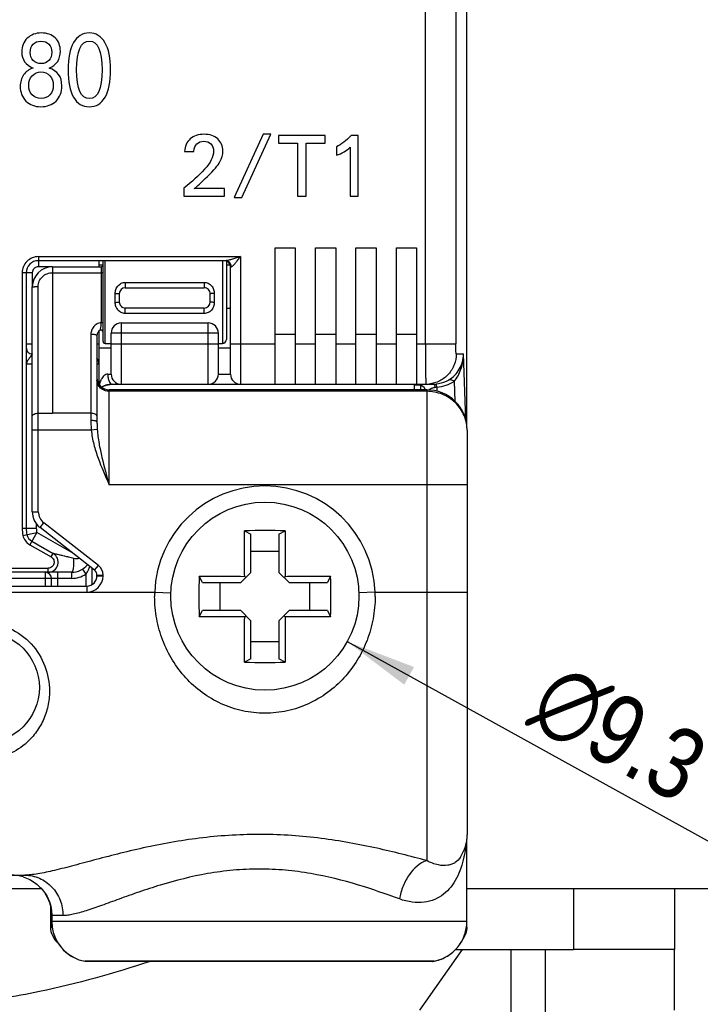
# Model space of a CAD drawing. Header units: millimetres. Extents: x 0 to 594, y 0 to 420.
# Tile 6 of 117: x 126 to 160, y 81 to 130. Entities that reach past the tile are written whole.
import ezdxf

# ---------------------------------------------------------------- set-up
doc = ezdxf.new("R2010")
doc.units = ezdxf.units.MM
doc.header["$LTSCALE"] = 32.67
doc.layers.get('0').update_dxf_attribs({"linetype": 'CONTINUOUS'})
doc.layers.add('3_ALL_AXES', color=7, linetype='CONTINUOUS')
doc.styles.get("Standard").update_dxf_attribs({"font": 'txt', "width": 0.85})
doc.styles.add('TEXTSTYLE_5', font='gdt', dxfattribs={"width": 0.85})
doc.dimstyles.new('DIMSTYLE_1', dxfattribs={"dimtxt": 3.5, "dimasz": 3.5, "dimexe": 1, "dimexo": 0.5, "dimtad": 1, "dimdec": 4, "dimdsep": 46, "dimtxsty": 'STANDARD', "dimblk": '_FILLED', "dimblk1": '_FILLED', "dimblk2": '_FILLED', "dimcen": 0.09, "dimadec": 4, "dimazin": 2, "dimtp": 0.05, "dimtm": 0.05, "dimtfac": 1, "dimtdec": 4, "dimtofl": 0, "dimtmove": 0, "dimatfit": 1, "dimldrblk": '_FILLED', "dimfxl": 1, "dimtolj": 1, "dimarcsym": 0})
doc.dimstyles.new('DIMSTYLE_3', dxfattribs={"dimtxt": 3.5, "dimasz": 3.5, "dimexe": 1, "dimexo": 0.5, "dimgap": 0.875, "dimtad": 1, "dimdec": 1, "dimdsep": 46, "dimtxsty": 'STANDARD', "dimblk": '_FILLED', "dimblk1": '_FILLED', "dimblk2": '_FILLED', "dimcen": 0.09, "dimadec": 4, "dimazin": 2, "dimtp": 0.2, "dimtm": 0.2, "dimtfac": 1, "dimtdec": 1, "dimtofl": 0, "dimtmove": 0, "dimatfit": 3, "dimldrblk": '_FILLED', "dimfxl": 1, "dimtolj": 1, "dimarcsym": 0})
doc.dimstyles.new('DIMSTYLE_9', dxfattribs={"dimtxt": 3.5, "dimasz": 3.5, "dimexe": 1, "dimexo": 0.5, "dimtad": 1, "dimdec": 4, "dimdsep": 46, "dimtxsty": 'STANDARD', "dimblk": '_FILLED', "dimblk1": '_FILLED', "dimblk2": '_FILLED', "dimcen": 0.09, "dimadec": 4, "dimazin": 2, "dimtp": 0.1, "dimtm": 0.1, "dimtfac": 1, "dimtdec": 4, "dimtofl": 0, "dimtmove": 0, "dimatfit": 1, "dimldrblk": '_FILLED', "dimfxl": 1, "dimtolj": 1, "dimarcsym": 0})

# ---------------------------------------------------------------- blocks, each defined once
blk = doc.blocks.new('_FILLED')
at = {"color": 0, "linetype": 'BYBLOCK'}
blk.add_solid([(0, 0), (-1, 0.143), (-1, -0.143)], dxfattribs=at)
blk = doc.blocks.new('*D0')
at = {"color": 2, "linetype": 'CONTINUOUS'}
blk.add_line((113.183, 94.234), (126.782, 68.482), dxfattribs=at)
at = {"color": 2, "linetype": 'CONTINUOUS', "xscale": 3.5, "yscale": 3.5, "zscale": 3.5, "rotation": 117.8371543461}
blk.add_blockref('_FILLED', (113.183, 94.234), dxfattribs=at)
at = {"color": 2, "linetype": 'CONTINUOUS', "insert": (125.203, 80.841), "char_height": 3.5, "width": 17.5, "attachment_point": 1, "rotation": 297.8372, "line_spacing_factor": 0.9, "style": 'TEXTSTYLE_5'}
blk.add_mtext('{\\fgdt;n}\\ftxt;5.5', dxfattribs=at)
blk = doc.blocks.new('*D2')
at = {"color": 2, "linetype": 'CONTINUOUS'}
for p, q in [((105.449, 205.467), (203.692, 205.467)), ((202.692, 205.467), (202.692, 125.293)), ((202.692, 45.12), (202.692, 125.293)), ((115.92, 45.12), (203.692, 45.12))]:
    blk.add_line(p, q, dxfattribs=at)
at = {"color": 2, "linetype": 'CONTINUOUS', "xscale": 3.5, "yscale": 3.5, "zscale": 3.5}
for p, rotation in [((202.692, 205.467), 90), ((202.692, 45.12), 270)]:
    blk.add_blockref('_FILLED', p, dxfattribs=dict(at, rotation=rotation))
at = {"color": 2, "linetype": 'CONTINUOUS', "insert": (198.317, 125.293), "char_height": 3.5, "width": 18, "attachment_point": 2, "rotation": 90, "line_spacing_factor": 0.9}
blk.add_mtext('160.3', dxfattribs=at)
blk = doc.blocks.new('*D8')
at = {"color": 2, "linetype": 'CONTINUOUS'}
blk.add_line((142.068, 98.936), (160.923, 88.516), dxfattribs=at)
at = {"color": 2, "linetype": 'CONTINUOUS', "xscale": 3.5, "yscale": 3.5, "zscale": 3.5, "rotation": 151.0701881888}
blk.add_blockref('_FILLED', (142.068, 98.936), dxfattribs=at)
at = {"color": 2, "linetype": 'CONTINUOUS', "insert": (152.609, 98.109), "char_height": 3.5, "width": 17.875, "attachment_point": 1, "rotation": 331.0702, "line_spacing_factor": 0.9, "style": 'TEXTSTYLE_5'}
blk.add_mtext('{\\fgdt;n}\\ftxt;9.3', dxfattribs=at)

msp = doc.modelspace()

# ---------------------------------------------------------------- linework, layer by layer
at = {"color": 9, "linetype": 'CONTINUOUS'}
for p, q in [((145.93908, 113.66652), (145.93908, 183.16662)), ((147.43817, 183.16652), (147.43817, 113.66645)), ((126.79905, 117.97732), (126.79905, 117.47732)), ((126.79912, 117.97732), (136.79873, 117.97732)), ((136.79873, 117.97732), (136.79873, 111.66652)), ((127.49873, 117.47732), (126.79909, 117.47732)), ((127.49873, 117.47581), (127.49873, 110.22992)), ((129.89873, 117.47581), (129.89873, 114.71697)), ((130.09873, 113.68581), (130.09873, 117.77732)), ((135.89873, 117.77732), (135.89873, 113.68581)), ((136.33521, 117.47732), (136.29873, 117.47732)), ((126.49873, 117.177), (125.99873, 117.177)), ((125.99873, 117.17693), (125.99873, 104.54651)), ((126.49873, 117.17696), (126.49873, 116.47581)), ((127.49873, 117.18433), (129.89873, 117.18433)), ((131.09873, 116.70411), (134.99873, 116.70411)), ((131.09873, 116.70411), (131.09873, 116.43581)), ((134.99873, 116.70411), (134.99873, 116.43581)), ((130.59873, 115.7163), (130.59873, 116.15533)), ((135.49873, 116.15533), (135.49873, 115.7163)), ((131.09873, 115.16752), (131.09873, 115.43581)), ((134.99873, 115.16752), (134.99873, 115.43581)), ((134.99873, 115.16752), (131.09873, 115.16752)), ((130.89873, 114.69802), (130.89873, 111.66652)), ((135.19873, 111.66652), (135.19873, 114.69802)), ((129.39873, 114.13515), (129.39873, 109.87564)), ((135.69873, 114.19802), (130.39873, 114.19802)), ((126.19873, 113.66652), (126.49873, 113.66652)), ((129.69873, 113.66652), (129.79873, 113.66652)), ((130.39873, 113.66652), (135.69873, 113.66652)), ((136.29873, 113.66652), (138.49873, 113.66652)), ((139.49873, 113.66652), (140.49873, 113.66652)), ((141.49873, 113.66652), (142.49873, 113.66652)), ((143.49873, 113.66652), (144.49873, 113.66652)), ((145.49873, 113.66652), (147.43817, 113.66652)), ((147.45563, 113.16652), (147.81678, 113.16652)), ((147.93077, 109.90223), (147.81678, 113.16652)), ((126.49873, 112.66652), (126.19873, 112.66652)), ((129.79873, 112.66652), (129.69873, 112.66652)), ((130.22998, 112.16652), (130.39873, 112.16652)), ((135.69873, 112.16652), (136.29873, 112.16652)), ((145.40065, 111.40333), (145.40065, 111.61293)), ((146.49873, 111.52664), (146.49873, 111.32618)), ((147.35236, 111.8025), (147.38635, 110.82928)), ((130.29873, 106.68581), (130.29873, 111.39039)), ((145.99873, 111.31653), (130.29873, 111.31653)), ((145.99873, 111.39039), (145.99863, 88.10561)), ((126.79873, 105.36356), (126.79873, 110.23067)), ((129.39873, 110.22992), (127.49873, 110.22992)), ((129.41539, 109.4004), (126.49873, 109.40041)), ((129.70983, 109.42915), (129.41539, 109.40041)), ((147.99873, 106.68581), (130.29873, 106.68581)), ((126.49873, 105.36356), (126.79873, 105.36356)), ((126.69873, 104.76474), (126.69873, 104.5447)), ((126.88308, 104.57554), (127.06778, 104.81194)), ((129.76811, 102.70231), (127.06778, 104.81194)), ((126.03738, 104.18645), (126.72104, 104.33682)), ((126.72104, 104.33682), (126.37412, 103.72884)), ((128.45543, 103.34714), (126.72104, 104.33682)), ((126.37421, 103.72878), (127.43088, 103.12582)), ((127.42868, 103.12708), (127.5278, 103.30079)), ((128.55299, 103.04925), (127.52786, 103.30077)), ((127.7503, 103.2462), (127.70484, 103.25755)), ((127.86698, 103.21756), (127.83496, 103.22542)), ((128.10274, 103.15972), (128.01538, 103.18116)), ((118.79873, 102.56652), (127.27996, 102.56652)), ((127.14873, 101.68581), (127.14873, 102.36652)), ((127.27999, 102.36652), (127.27999, 102.56652)), ((127.74873, 102.36652), (127.74873, 101.68581)), ((128.44873, 102.06652), (128.44873, 102.36652)), ((128.9872, 102.52388), (129.14873, 102.27108)), ((129.14872, 102.27108), (129.14872, 101.68581)), ((129.58342, 102.4659), (129.76811, 102.70231)), ((128.44867, 102.06652), (118.99873, 102.06652)), ((129.69873, 102.22949), (129.99873, 102.22949)), ((129.69873, 102.18581), (129.99873, 102.18581)), ((129.99873, 102.18581), (129.99873, 102.22949)), ((103.44506, 101.38581), (132.5524, 101.38581)), ((129.19873, 101.68581), (129.19873, 101.38581)), ((132.5524, 101.38581), (133.35186, 101.35646)), ((143.44506, 101.38581), (142.6456, 101.35646)), ((143.44506, 101.38581), (147.99873, 101.38581)), ((147.98527, 85.09579), (147.98527, 89.16709)), ((128.01977, 85.38581), (127.46338, 85.38581)), ((127.39873, 84.81986), (127.48409, 84.81985)), ((147.98592, 85.09579), (127.46338, 85.09579)), ((147.96512, 84.81986), (147.98295, 84.81986)), ((146.34862, 83.12932), (129.09929, 83.12933)), ((146.34875, 83.12932), (146.3486, 83.12932))]:
    msp.add_line(p, q, dxfattribs=at)
at = {"color": 7, "linetype": 'CONTINUOUS'}
for p, q in [((147.98467, 109.61554), (147.98479, 174.22598)), ((137.91168, 124.02919), (136.47435, 120.90176)), ((136.85249, 120.90176), (138.28981, 124.02919)), ((138.28981, 124.02919), (137.91168, 124.02919)), ((140.98062, 123.96652), (138.67421, 123.96652)), ((138.67421, 123.96652), (138.67421, 123.58421)), ((140.98062, 123.58421), (140.98062, 123.96652)), ((142.61015, 123.96652), (142.25917, 123.96652)), ((142.61015, 120.96652), (142.61015, 123.96652)), ((138.67421, 123.58421), (139.60597, 123.58421)), ((139.60597, 123.58421), (139.60597, 120.96652)), ((140.04678, 123.58421), (140.98062, 123.58421)), ((140.04678, 120.96652), (140.04678, 123.58421)), ((141.54051, 123.4129), (141.54051, 122.99925)), ((142.20903, 123.38783), (142.20903, 120.96652)), ((134.02798, 123.18309), (134.4855, 123.18309)), ((133.99873, 121.35928), (133.99873, 120.96652)), ((136.00848, 121.34674), (134.51057, 121.34674)), ((136.00848, 120.96652), (136.00848, 121.34674)), ((133.99873, 120.96652), (136.00848, 120.96652)), ((136.47435, 120.90176), (136.85249, 120.90176)), ((139.60597, 120.96652), (140.04678, 120.96652)), ((142.20903, 120.96652), (142.61015, 120.96652)), ((138.49873, 118.41652), (139.49873, 118.41652)), ((138.49873, 111.66652), (138.49873, 118.41652)), ((139.49873, 118.41652), (139.49873, 111.66652)), ((140.49873, 118.41652), (141.49873, 118.41652)), ((140.49873, 111.66652), (140.49873, 118.41652)), ((141.49873, 118.41652), (141.49873, 111.66652)), ((142.49873, 118.41652), (143.49873, 118.41652)), ((142.49873, 111.66652), (142.49873, 118.41652)), ((143.49873, 118.41652), (143.49873, 111.66652)), ((144.49873, 118.41652), (145.49873, 118.41652)), ((144.49873, 111.66652), (144.49873, 118.41652)), ((145.49873, 118.41652), (145.49873, 111.66652)), ((136.05712, 117.77732), (126.79905, 117.77732)), ((127.49873, 117.47581), (129.89873, 117.47581)), ((129.79873, 117.47581), (129.79873, 117.77732)), ((129.79873, 117.57652), (129.99873, 117.57652)), ((129.99873, 113.78586), (129.99873, 117.77732)), ((136.09873, 117.75951), (136.09873, 113.88598)), ((136.09873, 117.57652), (136.28119, 117.57652)), ((136.29873, 112.16652), (136.29873, 117.47732)), ((126.19873, 117.177), (126.19873, 104.54615)), ((126.49873, 105.36356), (126.49873, 116.47581)), ((131.09868, 116.43581), (134.99865, 116.43581)), ((130.79873, 116.13581), (130.79873, 115.73581)), ((135.29873, 115.73582), (135.29873, 116.13581)), ((134.99878, 115.43581), (131.0988, 115.43581)), ((136.29873, 115.40605), (136.09873, 115.40605)), ((130.89873, 114.69802), (135.19873, 114.69802)), ((129.69873, 114.0758), (129.69873, 109.80436)), ((129.79873, 111.66018), (129.79873, 114.30042)), ((130.39873, 112.16652), (130.39873, 114.19802)), ((135.69873, 112.16652), (135.69873, 114.19802)), ((139.49873, 114.12049), (138.49873, 114.12049)), ((141.49873, 114.12049), (140.49873, 114.12049)), ((143.49873, 114.12049), (142.49873, 114.12049)), ((145.49873, 114.12049), (144.49873, 114.12049)), ((130.09873, 113.68581), (130.39873, 113.68581)), ((135.69873, 113.68581), (135.89873, 113.68581)), ((130.44873, 111.66652), (146.33757, 111.66652)), ((145.72393, 111.61293), (145.40065, 111.61293)), ((145.70065, 111.39039), (145.70065, 111.61293)), ((145.76905, 111.58597), (145.70065, 111.58084)), ((145.99873, 111.39039), (130.29873, 111.39039)), ((147.99873, 109.39039), (147.99873, 89.3857)), ((125.99873, 104.54615), (126.69873, 104.54615)), ((129.58342, 102.4659), (126.88308, 104.57554)), ((136.98845, 104.41368), (137.30556, 104.25464)), ((137.30556, 102.35969), (137.30556, 104.25464)), ((138.6919, 104.25464), (139.00901, 104.41368)), ((138.6919, 104.25464), (138.6919, 102.35969)), ((126.47324, 103.90255), (127.5278, 103.30079)), ((138.6919, 103.38765), (137.30556, 103.38765)), ((128.44872, 102.36652), (119.09859, 102.36652)), ((129.44873, 102.57113), (129.44873, 101.75281)), ((136.80556, 101.85969), (137.30556, 102.35969)), ((138.6919, 102.35969), (139.1919, 101.85969)), ((127.44873, 101.68581), (127.44873, 102.06652)), ((129.69873, 102.18581), (129.69873, 102.22949)), ((134.91061, 101.85969), (134.75157, 102.17678)), ((134.91061, 101.85969), (136.80556, 101.85969)), ((135.7776, 101.85969), (135.7776, 100.47335)), ((137.05556, 102.10969), (136.99999, 102.16526)), ((138.9419, 102.10969), (138.99747, 102.16526)), ((139.1919, 101.85969), (141.08685, 101.85969)), ((140.21985, 100.47335), (140.21985, 101.85969)), ((141.24588, 102.17678), (141.08685, 101.85969)), ((106.79873, 101.68581), (129.19873, 101.68581)), ((134.75157, 100.15625), (134.91061, 100.47335)), ((136.80556, 100.47335), (134.91061, 100.47335)), ((137.30556, 99.97335), (136.80556, 100.47335)), ((139.1919, 100.47335), (138.6919, 99.97335)), ((141.08684, 100.47335), (139.1919, 100.47335)), ((141.08684, 100.47335), (141.24588, 100.15626)), ((137.05556, 100.22335), (136.99999, 100.16778)), ((137.30556, 98.0784), (137.30556, 99.97335)), ((138.6919, 99.97335), (138.6919, 98.0784)), ((138.9419, 100.22335), (138.99747, 100.16778)), ((137.30556, 98.94539), (138.6919, 98.94539)), ((137.30556, 98.0784), (136.98845, 97.91936)), ((139.00901, 97.91936), (138.6919, 98.0784)), ((147.98592, 85.09579), (147.98592, 89.17207)), ((147.66514, 88.27989), (147.66363, 88.27762)), ((125.29873, 87.38581), (126.12897, 87.38581)), ((127.39873, 85.88593), (127.39873, 84.81986)), ((127.46324, 85.38581), (127.46324, 85.09579)), ((147.98295, 84.81986), (147.98295, 85.01166)), ((145.65506, 80.7166), (147.77599, 83.71652)), ((147.43206, 83.71652), (153.24873, 83.71652)), ((150.15671, 83.71652), (150.15671, 51.71652)), ((151.85474, 83.71652), (151.85474, 51.71652)), ((158.24873, 80.7166), (158.24873, 83.71652)), ((146.29402, 83.12429), (129.15397, 83.12429)), ((146.29053, 83.12431), (146.29402, 83.12429)), ((146.34876, 83.12932), (146.3873, 83.13685))]:
    msp.add_line(p, q, dxfattribs=at)
for points in [[(129.92756, 111.51995), (129.92901, 111.52085), (129.94981, 111.53317), (129.97232, 111.54575), (129.99702, 111.55869), (130.02389, 111.57179), (130.05308, 111.58492), (130.08521, 111.59811)], [(130.08521, 111.59811), (130.12022, 111.61102), (130.15812, 111.62336), (130.19917, 111.63488)], [(130.19917, 111.63488), (130.2431, 111.64515), (130.2895, 111.65376), (130.33763, 111.66033), (130.38642, 111.66458), (130.43523, 111.66643), (130.44846, 111.66652)], [(127.15126, 86.45819), (127.21163, 86.35669), (127.28381, 86.21359), (127.34421, 86.06531), (127.39253, 85.9128), (127.42848, 85.75698), (127.45183, 85.59884), (127.46249, 85.4395), (127.46322, 85.38581)], [(127.46325, 85.09579), (127.46368, 85.05433), (127.47412, 84.8875), (127.4985, 84.72202), (127.53664, 84.55906), (127.58831, 84.39977), (127.65319, 84.24527), (127.73081, 84.09665), (127.82065, 83.955), (127.92208, 83.82136), (128.03434, 83.69666), (128.15667, 83.58182), (128.28817, 83.47767), (128.42786, 83.3849), (128.53056, 83.32682)], [(146.3873, 83.13685), (146.55086, 83.17771), (146.71031, 83.23213), (146.86459, 83.29974), (147.0126, 83.38006), (147.1533, 83.47247), (147.28565, 83.57631), (147.40874, 83.69085), (147.52174, 83.81524), (147.62384, 83.94862), (147.71434, 84.09004), (147.79263, 84.2384), (147.85812, 84.39265), (147.91042, 84.55173), (147.94923, 84.71461), (147.97423, 84.88019), (147.9853, 85.04718), (147.9859, 85.09579)]]:
    msp.add_lwpolyline(points, dxfattribs=at)
at = {"color": 9, "linetype": 'CONTINUOUS'}
for points in [[(127.56361, 103.29211), (127.54907, 103.29558), (127.53829, 103.29801), (127.53118, 103.2997), (127.5278, 103.30079)], [(127.70484, 103.25755), (127.65504, 103.26939), (127.62737, 103.27628)], [(127.97512, 103.19103), (127.93697, 103.2004), (127.90092, 103.20924)], [(128.30624, 103.10979), (128.2516, 103.1232), (128.19947, 103.13599)]]:
    msp.add_lwpolyline(points, dxfattribs=at)
at = {"color": 7, "linetype": 'CONTINUOUS'}
for centre, radius in [((137.99873, 101.18581), 4.65), ((124.09873, 96.66581), 2.75)]:
    msp.add_circle(centre, radius, dxfattribs=at)
at = {"color": 9, "linetype": 'CONTINUOUS'}
for centre, radius, start, end in [((126.79905, 117.177), 0.80031, 89.995005, 180.004996), ((126.79905, 117.177), 0.30031, 89.991495, 180.008505), ((136.02311, 117.47979), 0.31186, 21.170164, 35.302098), ((145.95605, 113.16024), 1.49372, 270.512377, 276.298212), ((146.21439, 113.27824), 1.77453, 276.593424, 279.220252), ((127.43377, 379.11024), 268.88033, 269.8646781, 270.0138414), ((137.99873, 101.18581), 5.45, 2.10307, 177.89693), ((127.49873, 105.36356), 0.69999, 180, 232.001268), ((127.65485, 104.54221), 1.65613, 179.851121, 192.401189), ((127.65485, 104.54221), 0.95613, 179.850571, 192.404701), ((126.72104, 104.33682), 0.69998, 192.396398, 240.299145), ((128.44873, 103.36652), 1.29999, 269.997266, 302.578716), ((127.7666, 103.1689), 1.65784, 339.023565, 341.913811), ((129.39873, 102.22949), 0.6, 0, 52.001268), ((129.19873, 102.18581), 0.79999, 270, 360), ((138.67927, 101.17369), 6.13055, 178.017106, 179.999975), ((137.31822, 101.17369), 6.13051, 0.000018, 1.982901), ((125.45907, 85.38264), 2.00516, 29.54942, 32.440559), ((125.46467, 85.38585), 1.99871, 359.999008, 29.548491), ((129.46326, 85.09594), 1.99989, 180.004387, 242.201808), ((145.98861, 85.09607), 1.99666, 357.17964, 359.991856), ((145.98545, 85.08994), 1.99397, 280.494005, 282.582552)]:
    msp.add_arc(centre, radius, start, end, dxfattribs=at)
at = {"color": 7, "linetype": 'CONTINUOUS'}
for centre, radius, start, end in [((126.79905, 117.177), 0.60032, 90, 180), ((127.49873, 116.47581), 1, 90, 180), ((129.89873, 117.57581), 0.1, 270, 360), ((135.99873, 117.47732), 0.3, 0, 82.5), ((131.09873, 116.13581), 0.3, 90.009503, 180.001073), ((134.99873, 116.13581), 0.3, 0, 90.014156), ((131.09873, 115.73581), 0.3, 180, 270.014156), ((134.99873, 115.73581), 0.3, 270.009503, 0.001073), ((130.89873, 114.19802), 0.5, 90, 180), ((135.19873, 114.19802), 0.5, 0, 90), ((129.99873, 114.07581), 0.3, 120.003778, 180.002708), ((129.89873, 114.24902), 0.1, 359.997805, 120.011334), ((126.49873, 113.46652), 0.3, 180, 270), ((130.09873, 113.78581), 0.1, 180, 270), ((135.89873, 113.88581), 0.2, 270, 360), ((129.29873, 112.66652), 0.5, 0, 36.814042), ((130.89873, 112.16652), 0.5, 180, 270), ((135.19873, 112.16652), 0.5, 270, 360), ((136.79873, 112.16652), 0.5, 180, 270), ((130.29873, 111.99039), 0.6, 180, 270), ((130.44873, 110.66652), 1, 90, 121.421711), ((145.49873, 111.16652), 0.5, 26.661392, 90), ((146.33722, 113.15679), 1.49027, 270.013713, 274.659163), ((145.99873, 109.39039), 2, 0, 90.012433), ((127.49873, 105.36356), 1, 180, 232.001268), ((127.65485, 104.54221), 1.45613, 179.845044, 192.404697), ((126.72104, 104.33682), 0.5, 192.404697, 240.29), ((137.99873, 70.71692), 33.7119, 88.282697, 91.717303), ((127.27999, 102.86652), 0.5, 269.999999, 60.29), ((127.14873, 102.06652), 0.3, 0, 82.498457), ((128.44873, 103.36652), 1, 269.999915, 321.367744), ((129.39873, 102.22949), 0.3, 0, 52.001268), ((129.19873, 102.18581), 0.5, 270, 360), ((168.44834, 101.16652), 33.71191, 178.282727, 181.717274), ((107.54912, 101.16652), 33.71191, 358.282727, 1.717274), ((137.99873, 131.61612), 33.7119, 268.282697, 271.717303), ((145.99873, 89.38581), 2, 326.34849, 360), ((125.46065, 85.37253), 2.01329, 72.91116, 89.950361), ((128.39873, 84.81986), 1, 180, 230.08282), ((129.46796, 85.10826), 2.01299, 242.246954, 259.446951), ((129.15403, 83.42457), 0.30028, 259.496558, 269.988658), ((146.29439, 83.42278), 0.29842, 269.929895, 280.469764)]:
    msp.add_arc(centre, radius, start, end, dxfattribs=at)
for points in [[(126.25115, 128.77641), (126.06884, 128.60092), (125.97975, 128.37669), (125.97975, 128.10127)], [(126.94725, 129.03964), (126.66549, 129.03964), (126.43346, 128.9519), (126.25115, 128.77641)], [(126.54326, 128.47905), (126.64063, 128.58142), (126.76908, 128.63504), (126.9286, 128.63504)], [(126.9286, 128.63504), (127.09434, 128.63504), (127.22486, 128.58386), (127.32016, 128.48393)], [(127.63248, 128.79274), (127.46311, 128.95677), (127.23315, 129.03964), (126.94725, 129.03964)], [(127.88781, 128.13295), (127.88781, 128.40837), (127.80287, 128.62773), (127.63248, 128.79274)], [(128.54248, 128.5668), (128.36017, 128.25238), (128.27108, 127.80148), (128.27108, 127.21408)], [(129.32352, 129.03964), (128.98376, 129.03964), (128.72479, 128.88121), (128.54248, 128.5668)], [(128.68957, 127.21408), (128.68957, 128.15976), (128.90089, 128.63504), (129.32352, 128.63504)], [(130.0942, 128.56436), (129.91189, 128.88121), (129.655, 129.03964), (129.32352, 129.03964)], [(129.32352, 128.63504), (129.74201, 128.63504), (129.95125, 128.15976), (129.95125, 127.21408)], [(130.36974, 127.21408), (130.36974, 127.79904), (130.27651, 128.24751), (130.0942, 128.56436)], [(125.97975, 128.10127), (125.97975, 127.72105), (126.16621, 127.45538), (126.53912, 127.30426)], [(126.39824, 128.0769), (126.39824, 128.24263), (126.44589, 128.37669), (126.54326, 128.47905)], [(126.5511, 127.67901), (126.44796, 127.78442), (126.39824, 127.91603), (126.39824, 128.0769)], [(127.46518, 128.08177), (127.46518, 127.91603), (127.41546, 127.78198), (127.3186, 127.67894)], [(127.32016, 128.48393), (127.41546, 128.384), (127.46518, 128.24995), (127.46518, 128.08177)], [(127.32844, 127.30426), (127.70136, 127.44807), (127.88781, 127.72348), (127.88781, 128.13295)], [(126.9431, 127.52362), (126.78358, 127.52362), (126.65306, 127.57481), (126.5511, 127.67901)], [(127.3186, 127.67894), (127.22072, 127.57481), (127.09641, 127.52362), (126.9431, 127.52362)], [(126.53912, 127.30426), (126.34023, 127.23846), (126.18278, 127.12634), (126.07091, 126.96548)], [(126.49354, 126.92404), (126.60748, 127.05078), (126.75251, 127.11415), (126.9286, 127.11415)], [(126.9286, 127.11415), (127.11091, 127.11415), (127.25801, 127.05078), (127.36988, 126.92648)], [(127.96032, 126.42926), (127.96032, 126.87286), (127.74901, 127.1629), (127.32844, 127.30426)], [(128.27108, 127.21408), (128.27108, 126.62425), (128.36017, 126.17334), (128.54199, 125.86098)], [(129.32352, 125.79556), (128.90089, 125.79556), (128.68957, 126.2684), (128.68957, 127.21408)], [(129.95125, 127.21408), (129.95125, 126.2684), (129.74201, 125.79556), (129.32352, 125.79556)], [(130.09675, 125.86342), (130.27859, 126.17822), (130.36974, 126.62912), (130.36974, 127.21408)], [(126.07091, 126.96548), (125.95903, 126.80461), (125.9031, 126.6145), (125.9031, 126.40002)], [(126.32366, 126.44876), (126.32366, 126.63887), (126.37959, 126.7973), (126.49354, 126.92404)], [(127.36988, 126.92648), (127.48175, 126.80217), (127.53976, 126.64131), (127.53976, 126.44389)], [(125.9031, 126.40002), (125.9031, 126.10266), (125.99632, 125.86137), (126.18598, 125.67239)], [(126.4951, 125.98012), (126.37959, 126.10266), (126.32366, 126.25865), (126.32366, 126.44876)], [(127.53976, 126.44389), (127.53976, 126.25621), (127.48175, 126.10022), (127.36941, 125.97897)], [(127.67442, 125.67369), (127.86502, 125.8638), (127.96032, 126.11485), (127.96032, 126.42926)], [(126.18598, 125.67239), (126.37545, 125.48358), (126.61991, 125.39096), (126.92031, 125.39096)], [(126.93896, 125.79556), (126.75872, 125.79556), (126.61163, 125.85649), (126.4951, 125.98012)], [(126.92031, 125.39096), (127.23107, 125.39096), (127.48382, 125.48358), (127.67442, 125.67369)], [(127.36941, 125.97897), (127.25593, 125.85649), (127.11299, 125.79556), (126.93896, 125.79556)], [(128.54199, 125.86098), (128.72479, 125.54695), (128.98376, 125.39096), (129.32352, 125.39096)], [(129.32352, 125.39096), (129.65707, 125.39096), (129.91396, 125.54695), (130.09675, 125.86342)], [(134.30792, 123.7973), (134.13661, 123.6427), (134.0426, 123.43797), (134.02798, 123.18309)], [(134.99942, 124.02919), (134.70903, 124.02919), (134.47923, 123.9519), (134.30792, 123.7973)], [(135.66586, 123.79939), (135.49455, 123.9519), (135.2731, 124.02919), (134.99942, 124.02919)], [(135.92282, 123.19981), (135.92282, 123.44632), (135.83717, 123.64688), (135.66586, 123.79939)], [(142.25917, 123.96652), (142.01474, 123.70538), (141.77449, 123.52153), (141.54051, 123.4129)], [(134.4855, 123.18309), (134.49594, 123.3544), (134.54608, 123.47975), (134.63852, 123.56063)], [(134.63852, 123.56063), (134.72993, 123.64061), (134.84065, 123.6824), (134.97226, 123.6824)], [(134.97226, 123.6824), (135.1185, 123.6824), (135.23759, 123.63644), (135.3269, 123.54817)], [(135.3269, 123.54817), (135.41516, 123.46095), (135.46112, 123.34187), (135.46112, 123.19563)], [(141.54051, 122.99925), (141.8121, 123.07864), (142.03355, 123.20816), (142.20903, 123.38783)], [(135.46112, 123.19563), (135.46112, 122.91359), (135.31279, 122.61276), (135.01819, 122.29525)], [(135.77867, 122.66917), (135.87477, 122.84465), (135.92282, 123.02014), (135.92282, 123.19981)], [(135.01819, 122.29525), (134.72157, 121.97557), (134.38313, 121.66429), (133.99873, 121.35928)], [(135.16238, 121.94632), (135.47575, 122.25134), (135.68257, 122.49368), (135.77867, 122.66917)], [(134.51057, 121.34674), (134.63174, 121.44075), (134.84901, 121.64131), (135.16238, 121.94632)]]:
    msp.add_open_spline(points, degree=3, dxfattribs=at)
at = {"color": 9, "linetype": 'CONTINUOUS'}
for points, knots in [([(136.79873, 117.97732), (136.73088, 117.95587), (136.59689, 117.91336), (136.40055, 117.85338), (136.24397, 117.80916), (136.13083, 117.78427), (136.07986, 117.77733), (136.05711, 117.77732)], [0, 0, 0, 0, 0.2774626, 0.54803859, 0.80059886, 0.91130151, 1, 1, 1, 1]), ([(136.4125, 117.52266), (136.44553, 117.55208), (136.50957, 117.62125), (136.63785, 117.77327), (136.73362, 117.89493), (136.79873, 117.97732)], [0, 0, 0, 0, 0.22228605, 0.47231426, 1, 1, 1, 1]), ([(136.27763, 117.66002), (136.26834, 117.67311), (136.22877, 117.72045), (136.1731, 117.75437), (136.12934, 117.76703)], [0, 0, 0, 0, 0.26053036, 1, 1, 1, 1]), ([(136.33522, 117.47732), (136.33522, 117.48671), (136.33348, 117.52582), (136.32466, 117.56468), (136.31393, 117.59242)], [0, 0, 0, 0, 0.23992293, 1, 1, 1, 1]), ([(136.33521, 117.47732), (136.3477, 117.47732), (136.37633, 117.49204), (136.39926, 117.51087), (136.4125, 117.52266)], [0, 0, 0, 0, 0.41318204, 1, 1, 1, 1]), ([(126.79208, 116.4962), (126.79184, 116.58665), (126.83012, 116.76992), (126.99063, 116.99773), (127.22455, 117.14905), (127.40795, 117.1843), (127.49873, 117.18433)], [0, 0, 0, 0, 0.24945365, 0.49938801, 0.74964279, 1, 1, 1, 1]), ([(129.89873, 117.18433), (129.91147, 117.18433), (129.93001, 117.18442), (129.95354, 117.18479), (129.96862, 117.18507), (129.98059, 117.18564), (129.99043, 117.18571), (129.99475, 117.18685), (129.99873, 117.1865), (129.99873, 117.18717)], [0, 0, 0, 0, 0.38169836, 0.55498829, 0.70635229, 0.83057675, 0.9227865, 0.97983462, 1, 1, 1, 1]), ([(126.49875, 116.47581), (126.49875, 116.4781), (126.50905, 116.48118), (126.52338, 116.48426), (126.55138, 116.48754), (126.58676, 116.49042), (126.63077, 116.49286), (126.69995, 116.4954), (126.7545, 116.49614), (126.79208, 116.4962)], [0, 0, 0, 0, 0.0231774, 0.08074503, 0.17288384, 0.29625383, 0.44655778, 0.61837934, 1, 1, 1, 1]), ([(126.79873, 110.23067), (126.79819, 111.25107), (126.79673, 113.33958), (126.795, 115.4281), (126.79208, 116.4962)], [0, 0, 0, 0, 0.48857876, 1, 1, 1, 1]), ([(130.59873, 116.15533), (130.59872, 116.22383), (130.62226, 116.36134), (130.7264, 116.5421), (130.89152, 116.6718), (131.03, 116.70412), (131.09873, 116.70411)], [0, 0, 0, 0, 0.250984, 0.49941298, 0.74818367, 1, 1, 1, 1]), ([(134.99873, 116.70411), (135.06746, 116.7041), (135.20594, 116.67181), (135.37106, 116.54209), (135.47519, 116.36133), (135.49872, 116.22383), (135.49873, 116.15533)], [0, 0, 0, 0, 0.25182014, 0.50059692, 0.74901956, 1, 1, 1, 1]), ([(130.59873, 116.15533), (130.62421, 116.15533), (130.67135, 116.15447), (130.72702, 116.15118), (130.76283, 116.14724), (130.78167, 116.14385), (130.7923, 116.14113), (130.79873, 116.13762), (130.79873, 116.13581)], [0, 0, 0, 0, 0.37706931, 0.69834647, 0.82183327, 0.91429845, 0.97324586, 1, 1, 1, 1]), ([(135.49873, 116.15533), (135.47324, 116.15533), (135.42611, 116.15447), (135.37043, 116.15118), (135.33463, 116.14724), (135.31578, 116.14385), (135.30515, 116.14114), (135.29873, 116.13762), (135.29873, 116.13581)], [0, 0, 0, 0, 0.37706809, 0.69834416, 0.82183063, 0.9142958, 0.97324375, 1, 1, 1, 1]), ([(130.59873, 115.7163), (130.62421, 115.7163), (130.67135, 115.71716), (130.72702, 115.72045), (130.76283, 115.72439), (130.78167, 115.72778), (130.7923, 115.73049), (130.79873, 115.73401), (130.79873, 115.73581)], [0, 0, 0, 0, 0.37706809, 0.69834416, 0.82183063, 0.9142958, 0.97324375, 1, 1, 1, 1]), ([(131.09873, 115.16752), (131.03, 115.16753), (130.89152, 115.19982), (130.7264, 115.32954), (130.62226, 115.5103), (130.59873, 115.6478), (130.59873, 115.7163)], [0, 0, 0, 0, 0.25182014, 0.50059692, 0.74901956, 1, 1, 1, 1]), ([(135.49873, 115.7163), (135.49873, 115.6478), (135.4752, 115.51029), (135.37105, 115.32953), (135.20593, 115.19983), (135.06746, 115.16751), (134.99873, 115.16752)], [0, 0, 0, 0, 0.250984, 0.49941298, 0.74818367, 1, 1, 1, 1]), ([(135.49873, 115.7163), (135.47324, 115.7163), (135.42611, 115.71716), (135.37043, 115.72045), (135.33463, 115.72439), (135.31578, 115.72778), (135.30515, 115.73049), (135.29873, 115.73401), (135.29873, 115.73581)], [0, 0, 0, 0, 0.37706931, 0.69834647, 0.82183327, 0.91429845, 0.97324586, 1, 1, 1, 1]), ([(129.89873, 114.71697), (129.82995, 114.70554), (129.69546, 114.65864), (129.53122, 114.52419), (129.42363, 114.3425), (129.39873, 114.20373), (129.39873, 114.13515)], [0, 0, 0, 0, 0.25201658, 0.50286739, 0.75212388, 1, 1, 1, 1]), ([(129.89872, 114.71697), (129.89626, 114.6725), (129.89175, 114.60689), (129.88224, 114.52265), (129.8735, 114.46501), (129.8638, 114.41726), (129.85404, 114.37197), (129.8489, 114.35707), (129.8464, 114.33427), (129.84871, 114.3356)], [0, 0, 0, 0, 0.34657882, 0.5106759, 0.661454, 0.79495454, 0.90541559, 0.97929025, 1, 1, 1, 1]), ([(129.89873, 114.71707), (129.91148, 114.71707), (129.93481, 114.71771), (129.96692, 114.72113), (129.98577, 114.72484), (129.99873, 114.73031), (129.99873, 114.73361)], [0, 0, 0, 0, 0.37070011, 0.68767789, 0.9039373, 1, 1, 1, 1]), ([(129.69873, 114.07581), (129.69873, 114.08655), (129.6622, 114.10747), (129.60291, 114.12027), (129.50741, 114.13298), (129.43703, 114.13515), (129.39873, 114.13515)], [0, 0, 0, 0, 0.10285995, 0.31947697, 0.63303633, 1, 1, 1, 1]), ([(145.93908, 113.66652), (145.93908, 113.5365), (145.9393, 113.28135), (145.94025, 112.91098), (145.94181, 112.56959), (145.94361, 112.30939), (145.94537, 112.12546), (145.94672, 112.00891), (145.94817, 111.90836), (145.94964, 111.82464), (145.95128, 111.75892), (145.95251, 111.71499), (145.95396, 111.69004), (145.95439, 111.67712), (145.95578, 111.67148), (145.95569, 111.66651), (145.95654, 111.66652)], [0, 0, 0, 0, 0.194997, 0.38265029, 0.55547035, 0.70699665, 0.77288471, 0.83133911, 0.88178709, 0.92373434, 0.95680826, 0.98065945, 0.9890554, 0.99507883, 0.9987196, 1, 1, 1, 1]), ([(147.45563, 113.16652), (147.45465, 113.16651), (147.45328, 113.17097), (147.4519, 113.17723), (147.45029, 113.18971), (147.44799, 113.21423), (147.44549, 113.2561), (147.44298, 113.31735), (147.4409, 113.39216), (147.43875, 113.51001), (147.43817, 113.60265), (147.43817, 113.66645)], [0, 0, 0, 0, 0.00588891, 0.02064999, 0.04462488, 0.0777153, 0.17015172, 0.29423279, 0.44539603, 0.61801094, 1, 1, 1, 1]), ([(126.49873, 113.16652), (126.49628, 113.16652), (126.49097, 113.15765), (126.47902, 113.14672), (126.46363, 113.12447), (126.44582, 113.09681), (126.42651, 113.06327), (126.39701, 113.01265), (126.35364, 112.94831), (126.29681, 112.87467), (126.23533, 112.7868), (126.19873, 112.71352), (126.19873, 112.66652)], [0, 0, 0, 0, 0.01249113, 0.04344122, 0.08926841, 0.14659388, 0.21298467, 0.28637408, 0.44600307, 0.60909, 0.7599072, 1, 1, 1, 1]), ([(147.45563, 113.16652), (147.45563, 112.98486), (147.3883, 112.61816), (147.09795, 112.1433), (146.65784, 111.80233), (146.30056, 111.69544), (146.11992, 111.67553)], [0, 0, 0, 0, 0.25004412, 0.49994386, 0.74985127, 1, 1, 1, 1]), ([(147.09636, 111.87834), (147.30536, 112.00635), (147.67779, 112.3857), (147.81657, 112.90327), (147.81678, 113.16652)], [0, 0, 0, 0, 0.48213377, 1, 1, 1, 1]), ([(147.35237, 111.8025), (147.49806, 111.98112), (147.74255, 112.41561), (147.8194, 112.9093), (147.81678, 113.16652)], [0, 0, 0, 0, 0.47259748, 1, 1, 1, 1]), ([(130.22998, 112.16652), (130.19535, 112.16602), (130.12417, 112.148), (130.01153, 112.06165), (129.95083, 111.97332), (129.91701, 111.9129)], [0, 0, 0, 0, 0.24762494, 0.50491935, 1, 1, 1, 1]), ([(130.22998, 112.16652), (130.22998, 112.1052), (130.23682, 112.01342), (130.26368, 111.89487), (130.30321, 111.77597), (130.37746, 111.66652), (130.44872, 111.66652)], [0, 0, 0, 0, 0.32030048, 0.47993763, 0.6277438, 1, 1, 1, 1]), ([(130.29873, 111.31653), (130.22089, 111.31653), (130.06525, 111.34472), (129.86613, 111.46678), (129.73084, 111.65134), (129.69873, 111.79971), (129.69873, 111.87222)], [0, 0, 0, 0, 0.25881948, 0.5125148, 0.75888703, 1, 1, 1, 1]), ([(129.84543, 111.7612), (129.84136, 111.75104), (129.82702, 111.71424), (129.81415, 111.6769), (129.80519, 111.6498)], [0, 0, 0, 0, 0.27716812, 1, 1, 1, 1]), ([(129.91701, 111.9129), (129.90999, 111.90036), (129.88366, 111.85099), (129.86088, 111.79979), (129.84543, 111.7612)], [0, 0, 0, 0, 0.25695629, 1, 1, 1, 1]), ([(146.22115, 111.46059), (146.23528, 111.46723), (146.29834, 111.49365), (146.36579, 111.50943), (146.41816, 111.51545)], [0, 0, 0, 0, 0.22852526, 1, 1, 1, 1]), ([(146.41816, 111.51545), (146.41347, 111.53685), (146.40314, 111.57576), (146.38378, 111.62783), (146.35718, 111.66652), (146.33758, 111.66652)], [0, 0, 0, 0, 0.37180516, 0.66725929, 1, 1, 1, 1]), ([(147.09635, 111.87834), (147.05086, 111.85045), (146.85243, 111.74462), (146.62903, 111.68544), (146.45826, 111.67149)], [0, 0, 0, 0, 0.23748001, 1, 1, 1, 1]), ([(146.49873, 111.52662), (146.49537, 111.54724), (146.48912, 111.58289), (146.47847, 111.63017), (146.47046, 111.65548), (146.46239, 111.67168), (146.45827, 111.67149)], [0, 0, 0, 0, 0.41166709, 0.7243666, 0.91868238, 1, 1, 1, 1]), ([(146.49873, 111.52664), (146.65331, 111.53927), (146.95166, 111.5992), (147.22769, 111.72656), (147.35236, 111.8025)], [0, 0, 0, 0, 0.51514218, 1, 1, 1, 1]), ([(147.35238, 111.80252), (147.32973, 111.82112), (147.25879, 111.87326), (147.15059, 111.90821), (147.09637, 111.87836)], [0, 0, 0, 0, 0.32137366, 1, 1, 1, 1]), ([(147.99873, 109.39039), (147.99859, 109.63891), (147.89237, 110.14627), (147.44682, 110.78555), (146.78319, 111.21592), (146.25896, 111.31654), (145.99826, 111.31653)], [0, 0, 0, 0, 0.24347983, 0.49179816, 0.74458937, 1, 1, 1, 1]), ([(146.10818, 111.3873), (146.11591, 111.39416), (146.15066, 111.42275), (146.18979, 111.44587), (146.22115, 111.46059)], [0, 0, 0, 0, 0.22968752, 1, 1, 1, 1]), ([(126.49873, 110.10613), (126.49873, 110.1476), (126.58238, 110.19973), (126.68662, 110.22418), (126.76033, 110.23067), (126.79873, 110.23067)], [0, 0, 0, 0, 0.36524268, 0.66178451, 1, 1, 1, 1]), ([(129.69873, 110.1055), (129.69873, 110.14695), (129.61505, 110.19902), (129.51083, 110.22344), (129.43713, 110.22992), (129.39873, 110.22992)], [0, 0, 0, 0, 0.3651462, 0.66172393, 1, 1, 1, 1]), ([(129.39873, 109.87564), (129.39873, 109.8365), (129.39967, 109.67799), (129.40552, 109.51939), (129.41539, 109.4004)], [0, 0, 0, 0, 0.24686567, 1, 1, 1, 1]), ([(129.69873, 109.80436), (129.69873, 109.81621), (129.67692, 109.8329), (129.64607, 109.84532), (129.59145, 109.86077), (129.50835, 109.87236), (129.43704, 109.87564), (129.39873, 109.87564)], [0, 0, 0, 0, 0.11179118, 0.20720209, 0.32917645, 0.63884128, 1, 1, 1, 1]), ([(129.69873, 109.80436), (129.69873, 109.77369), (129.69935, 109.64857), (129.7032, 109.52339), (129.70984, 109.42915)], [0, 0, 0, 0, 0.24504572, 1, 1, 1, 1]), ([(129.41539, 109.4004), (129.43858, 109.16285), (129.52914, 108.69175), (129.81886, 107.78052), (130.10723, 107.1234), (130.29873, 106.68581)], [0, 0, 0, 0, 0.24989182, 0.49991233, 1, 1, 1, 1]), ([(129.70984, 109.42915), (129.72618, 109.19698), (129.79054, 108.73383), (129.98714, 107.81788), (130.17443, 107.13908), (130.29873, 106.68581)], [0, 0, 0, 0, 0.24851064, 0.49816871, 1, 1, 1, 1]), ([(127.43088, 103.12582), (127.48667, 103.09399), (127.5782, 102.98848), (127.59077, 102.78273), (127.47638, 102.61076), (127.34418, 102.56652), (127.27996, 102.56652)], [0, 0, 0, 0, 0.25009245, 0.49998485, 0.74992884, 1, 1, 1, 1]), ([(128.4487, 102.36654), (128.45769, 102.36654), (128.48061, 102.38135), (128.5031, 102.42545), (128.52548, 102.49543), (128.55125, 102.6315), (128.56398, 102.81974), (128.55952, 102.975), (128.553, 103.04925)], [0, 0, 0, 0, 0.03789018, 0.10323778, 0.20727965, 0.34649807, 0.68591555, 1, 1, 1, 1]), ([(128.82342, 103.05961), (128.78333, 103.03789), (128.68808, 103.02427), (128.59761, 103.03829), (128.55299, 103.04925)], [0, 0, 0, 0, 0.49811239, 1, 1, 1, 1]), ([(129.14871, 102.27108), (129.16591, 102.29307), (129.23254, 102.38794), (129.28308, 102.49339), (129.31457, 102.57542)], [0, 0, 0, 0, 0.24113859, 1, 1, 1, 1]), ([(143.44873, 101.17369), (143.44868, 100.80215), (143.38114, 100.05976), (143.08076, 98.98887), (142.59308, 97.99825), (141.93288, 97.12124), (141.11718, 96.38772), (140.16673, 95.82823), (139.11199, 95.47436), (137.99873, 95.35279), (136.88547, 95.47436), (135.83072, 95.82823), (134.88027, 96.38772), (134.06457, 97.12124), (133.40438, 97.99825), (132.91669, 98.98887), (132.61632, 100.05975), (132.54877, 100.80215), (132.54873, 101.17369)], [0, 0, 0, 0, 0.06327452, 0.12612615, 0.18840391, 0.25022623, 0.31195138, 0.37402804, 0.4367504, 0.49999992, 0.56324944, 0.62597178, 0.68804841, 0.74977356, 0.81159592, 0.87387377, 0.93672543, 1, 1, 1, 1]), ([(120.84873, 96.491), (120.84877, 96.90922), (121.00385, 97.76551), (121.69237, 98.88593), (122.778, 99.67222), (124.09873, 99.95608), (125.41946, 99.67222), (126.50509, 98.88593), (127.19363, 97.76551), (127.34867, 96.90922), (127.34873, 96.491)], [0, 0, 0, 0, 0.12142277, 0.24631757, 0.37293294, 0.50000008, 0.62706723, 0.75368267, 0.87857751, 1, 1, 1, 1]), ([(127.34873, 96.491), (127.34869, 96.24027), (127.2949, 95.74118), (127.05754, 95.0316), (126.67575, 94.39164), (126.33312, 94.03044), (126.14344, 93.87125)], [0, 0, 0, 0, 0.25317465, 0.50226583, 0.74994923, 1, 1, 1, 1]), ([(126.14344, 93.87125), (125.8672, 93.63942), (125.21808, 93.2564), (124.09871, 93.05133), (122.97933, 93.25641), (122.33022, 93.63943), (122.05399, 93.87127)], [0, 0, 0, 0, 0.24456637, 0.50000087, 0.7554345, 1, 1, 1, 1]), ([(145.99863, 88.10561), (145.18351, 88.32274), (143.46235, 88.76519), (140.74886, 89.26103), (137.85763, 89.46382), (134.95845, 89.29289), (132.63083, 88.88713), (130.88549, 88.47928), (129.6933, 88.16991), (128.60698, 87.87651), (127.64709, 87.62731), (126.9336, 87.46976), (126.44335, 87.39996), (126.22805, 87.38582), (126.12893, 87.38581)], [0, 0, 0, 0, 0.12527167, 0.26383706, 0.40906043, 0.55456928, 0.69397648, 0.75939214, 0.82073019, 0.87687908, 0.92649328, 0.96802165, 0.98528013, 1, 1, 1, 1]), ([(147.93545, 88.88756), (147.92942, 88.83665), (147.90383, 88.63743), (147.86982, 88.43924), (147.8387, 88.29292)], [0, 0, 0, 0, 0.25522048, 1, 1, 1, 1]), ([(147.8387, 88.29292), (147.79864, 88.10455), (147.70203, 87.74176), (147.49044, 87.23461), (147.20724, 86.79112), (146.84323, 86.42665), (146.39296, 86.16269), (145.86052, 86.02384), (145.26159, 86.03021), (144.85619, 86.1337), (144.65072, 86.20841)], [0, 0, 0, 0, 0.13033915, 0.25341198, 0.37052035, 0.48425664, 0.5987978, 0.71957279, 0.85203747, 1, 1, 1, 1]), ([(147.66357, 88.27753), (147.59509, 88.17465), (147.46292, 88.03445), (147.23667, 87.91714), (146.95734, 87.84357), (146.51938, 87.87302), (146.17913, 88.00945), (145.99863, 88.10564)], [0, 0, 0, 0, 0.20106489, 0.30294772, 0.41162659, 0.6672598, 1, 1, 1, 1]), ([(144.65072, 86.20841), (143.97874, 86.45282), (142.54412, 86.95727), (140.65233, 87.4314), (139.00482, 87.65061), (137.71858, 87.70856), (136.43258, 87.64878), (134.7861, 87.42759), (133.23013, 87.03558), (131.78702, 86.56184), (130.82344, 86.21594), (129.95875, 85.89735), (129.20451, 85.63393), (128.64665, 85.47072), (128.26441, 85.3999), (128.0968, 85.38583), (128.01977, 85.38581)], [0, 0, 0, 0, 0.12510422, 0.26598256, 0.34019602, 0.41557152, 0.49093826, 0.56512569, 0.70590852, 0.77082054, 0.8308715, 0.88501518, 0.93203899, 0.97067028, 0.98652387, 1, 1, 1, 1]), ([(145.99873, 88.10558), (145.65019, 87.99089), (145.18521, 87.56057), (144.80824, 86.85254), (144.68701, 86.42681), (144.65072, 86.20841)], [0, 0, 0, 0, 0.4563405, 0.72465642, 1, 1, 1, 1]), ([(126.12903, 87.38581), (126.37552, 87.38581), (126.8782, 87.27956), (127.50653, 86.83028), (127.92319, 86.16604), (128.01977, 85.64543), (128.01977, 85.38581)], [0, 0, 0, 0, 0.24349875, 0.49083037, 0.74353164, 1, 1, 1, 1]), ([(146.41983, 83.14386), (146.63079, 83.19094), (147.04038, 83.3552), (147.54142, 83.78412), (147.87967, 84.35038), (147.97222, 84.78193), (147.98285, 84.99783)], [0, 0, 0, 0, 0.25001064, 0.4999883, 0.74997229, 1, 1, 1, 1])]:
    msp.add_open_spline(points, degree=3, knots=knots, dxfattribs=at)
msp.add_open_spline([(136.12934, 117.76703), (136.10598, 117.77378), (136.08143, 117.77732), (136.05711, 117.77732)], degree=3, dxfattribs=at)
at = {"color": 7, "linetype": 'CONTINUOUS'}
for points, knots in [([(130.28518, 113.44815), (130.23405, 113.44674), (130.15497, 113.44581), (130.04932, 113.4459), (129.97154, 113.44672), (129.9039, 113.44827), (129.85572, 113.44998), (129.82687, 113.45194), (129.81163, 113.45302), (129.80453, 113.45462), (129.79873, 113.45526), (129.79873, 113.45636)], [0, 0, 0, 0, 0.31502819, 0.48700343, 0.65078888, 0.79373688, 0.90469917, 0.94538544, 0.97501774, 0.99323032, 1, 1, 1, 1]), ([(130.39873, 113.45636), (130.39873, 113.45562), (130.3951, 113.45481), (130.39031, 113.45376), (130.38046, 113.45273), (130.36136, 113.45114), (130.32893, 113.44953), (130.3011, 113.4486), (130.28518, 113.44815)], [0, 0, 0, 0, 0.01963831, 0.07037401, 0.15280739, 0.26634085, 0.5817387, 1, 1, 1, 1]), ([(136.29873, 113.45636), (136.29873, 113.45432), (136.28699, 113.45456), (136.27382, 113.45133), (136.24439, 113.45053), (136.20842, 113.44868), (136.16323, 113.44756), (136.09264, 113.44622), (135.99875, 113.44566), (135.90485, 113.44622), (135.83426, 113.44756), (135.78906, 113.44867), (135.75308, 113.45053), (135.72364, 113.45133), (135.71046, 113.45456), (135.69873, 113.45432), (135.69873, 113.45636)], [0, 0, 0, 0, 0.01020603, 0.03872014, 0.08492472, 0.14703762, 0.22266495, 0.30896894, 0.49996505, 0.69096517, 0.7772795, 0.85291812, 0.91505253, 0.96127062, 0.98979151, 1, 1, 1, 1]), ([(136.99999, 102.16526), (136.99857, 102.30922), (136.9921, 103.05867), (136.98986, 103.80816), (136.98845, 104.41368)], [0, 0, 0, 0, 0.19208595, 1, 1, 1, 1]), ([(139.009, 104.41368), (139.00847, 104.18234), (139.00641, 103.43286), (139.00258, 102.68338), (138.99747, 102.16526)], [0, 0, 0, 0, 0.30866154, 1, 1, 1, 1]), ([(134.75157, 102.1768), (134.95454, 102.17632), (135.70402, 102.1743), (136.4535, 102.17065), (136.99999, 102.16526)], [0, 0, 0, 0, 0.27081817, 1, 1, 1, 1]), ([(138.99747, 102.16526), (139.15014, 102.16677), (139.8996, 102.17318), (140.64909, 102.17541), (141.24589, 102.1768)], [0, 0, 0, 0, 0.2037212, 1, 1, 1, 1]), ([(136.99999, 100.16778), (136.84731, 100.16627), (136.09785, 100.15986), (135.34837, 100.15763), (134.75157, 100.15624)], [0, 0, 0, 0, 0.2037212, 1, 1, 1, 1]), ([(136.98845, 97.91936), (136.98899, 98.1507), (136.99104, 98.90018), (136.99488, 99.64966), (136.99999, 100.16778)], [0, 0, 0, 0, 0.30866154, 1, 1, 1, 1]), ([(138.99747, 100.16778), (138.99889, 100.02382), (139.00536, 99.27437), (139.00759, 98.52488), (139.009, 97.91936)], [0, 0, 0, 0, 0.19208595, 1, 1, 1, 1]), ([(141.24589, 100.15624), (141.04291, 100.15672), (140.29343, 100.15874), (139.54395, 100.16239), (138.99747, 100.16778)], [0, 0, 0, 0, 0.27081817, 1, 1, 1, 1]), ([(126.05226, 87.29693), (126.27591, 87.22795), (126.7022, 87.00919), (127.02577, 86.65578), (127.15132, 86.45825)], [0, 0, 0, 0, 0.49998574, 1, 1, 1, 1]), ([(147.98295, 84.81992), (147.98295, 84.7139), (147.94893, 84.50684), (147.85241, 84.32137), (147.79385, 84.24083)], [0, 0, 0, 0, 0.51565305, 1, 1, 1, 1]), ([(132.32854, 83.1222), (130.53471, 82.52665), (128.0981, 81.85344), (125.62094, 81.38569), (124.99916, 81.28224)], [0, 0, 0, 0, 0.7499157, 1, 1, 1, 1])]:
    msp.add_open_spline(points, degree=3, knots=knots, dxfattribs=at)
at = {"layer": '3_ALL_AXES', "color": 7, "linetype": 'CONTINUOUS'}
for p, q in [((126.9547, 86.71652), (125.04661, 86.71652)), ((181.29873, 86.71652), (147.98295, 86.71652)), ((158.24873, 86.71652), (158.24873, 83.71652)), ((158.24873, 83.71652), (153.24873, 83.71652))]:
    msp.add_line(p, q, dxfattribs=at)
at = {"layer": '3_ALL_AXES', "color": 9, "linetype": 'CONTINUOUS'}
msp.add_line((153.24873, 86.71652), (153.24873, 83.71652), dxfattribs=at)

# ---------------------------------------------------------------- dimensions: what is measured, and where the dimension line sits
at = {"color": 2, "linetype": 'CONTINUOUS'}
dim = msp.add_linear_dim(base=(202.69189, 205.46652), p1=(115.4203, 45.12018), p2=(104.94873, 205.46652), angle=90, dimstyle='DIMSTYLE_3', dxfattribs=at)
dim.commit()
dim.dimension.update_dxf_attribs({"geometry": '*D2', "text_midpoint": (202.69189, 124.79335), "dimtype": 160})
for p1, p2, dimstyle, picture, middle in [((142.06847, 98.93643), (133.92899, 103.4352), 'DIMSTYLE_9', '*D8', (156.97758, 93.69531)), ((113.18287, 94.23405), (110.61459, 99.09758), 'DIMSTYLE_1', '*D0', (126.37911, 74.86591))]:
    dim = msp.add_diameter_dim_2p(p1=p1, p2=p2, text='%%c<>', dimstyle=dimstyle, override={"dimpost": '<>'}, dxfattribs=at)
    dim.commit()
    dim.dimension.update_dxf_attribs({"geometry": picture, "text_midpoint": middle, "dimtype": 163})

doc.saveas('drawing.dxf')
